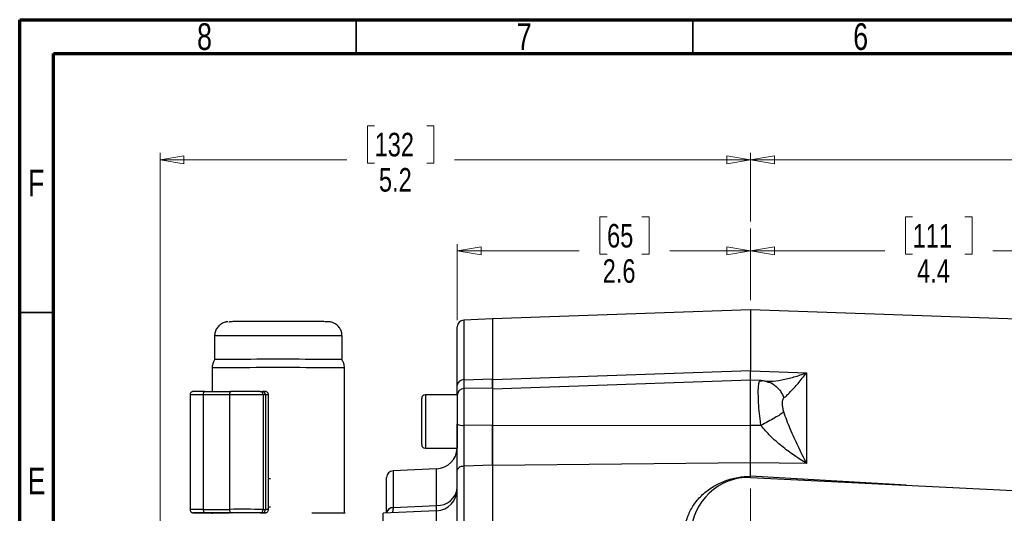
# Model space of a CAD drawing. Header units: inches. Extents: x 0.6 to 16.3, y 0.2 to 11.5.
# Tile 6 of 17: x 0.6 to 6.4, y 8.6 to 11.5. Entities that reach past the tile are written whole.
import ezdxf

# ---------------------------------------------------------------- set-up
doc = ezdxf.new("R2010")
doc.units = ezdxf.units.IN
doc.header["$MEASUREMENT"] = 0
doc.linetypes.add('CENTERX2', pattern=[0.8, 0.5, -0.1, 0.1, -0.1])
doc.styles.add('SLDTEXTSTYLE0', font='TXT', dxfattribs={"width": 0.75})
doc.dimstyles.new('SLDDIMSTYLE0', dxfattribs={"dimtxt": 0.137795, "dimasz": 0.14, "dimexe": 0, "dimexo": 0.0625, "dimgap": 0.034449, "dimtad": 0, "dimdec": 1, "dimlfac": 1.5, "dimrnd": 1e-09, "dimzin": 12, "dimdsep": 46, "dimtxsty": 'SLDTEXTSTYLE0', "dimblk1": 'CLOSED', "dimblk2": 'CLOSED', "dimsah": 1, "dimcen": 0.09, "dimadec": 0, "dimazin": 3, "dimtfac": 1, "dimtdec": 1, "dimtofl": 0, "dimtmove": 0, "dimatfit": 3, "dimldrblk": 'CLOSED', "dimfxl": 0, "dimfrac": 2, "dimtolj": 1, "dimtzin": 12, "dimarcsym": 0})
doc.dimstyles.new('SLDDIMSTYLE1', dxfattribs={"dimtxt": 0.137795, "dimasz": 0.14, "dimexe": 0, "dimexo": 0.0625, "dimgap": 0.034449, "dimtad": 0, "dimdec": 1, "dimlfac": 1.5, "dimrnd": 1e-09, "dimzin": 12, "dimdsep": 46, "dimtxsty": 'SLDTEXTSTYLE0', "dimblk1": 'CLOSED', "dimblk2": 'CLOSED', "dimsah": 1, "dimcen": 0.09, "dimadec": 0, "dimazin": 3, "dimtfac": 1, "dimtofl": 0, "dimtmove": 0, "dimatfit": 3, "dimldrblk": 'CLOSED', "dimfxl": 0, "dimfrac": 2, "dimtolj": 1, "dimtzin": 12, "dimarcsym": 0})

# ---------------------------------------------------------------- blocks, each defined once
blk = doc.blocks.new('_Closed')
at = {"color": 0, "linetype": 'ByBlock', "lineweight": -2}
for p, q in [((-1, 0.166667), (0, 0)), ((-1, 0.166667), (-1, -0.166667)), ((0, 0), (-1, -0.166667)), ((0, 0), (-1, 0))]:
    blk.add_line(p, q, dxfattribs=at)
blk = doc.blocks.new('_D')
at = {"color": 7, "linetype": 'Continuous', "lineweight": 0}
for p, q in [((6.7874, 10.8757), (6.7455, 10.8757)), ((6.7455, 10.8757), (6.7455, 10.657)), ((7.0929, 10.8757), (7.1349, 10.8757)), ((7.1349, 10.8757), (7.1349, 10.657)), ((4.8666, 10.3153), (4.8666, 10.7167)), ((9.2286, 9.819), (9.2286, 10.7167)), ((4.8666, 10.6773), (6.6246, 10.6773)), ((6.7455, 10.657), (6.7874, 10.657)), ((7.1349, 10.657), (7.0929, 10.657)), ((9.2286, 10.6773), (7.2557, 10.6773))]:
    blk.add_line(p, q, dxfattribs=at)
at = {"color": 7, "linetype": 'Continuous', "lineweight": 18, "xscale": 0.14, "yscale": 0.14, "rotation": 180.0000000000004}
blk.add_blockref('_Closed', (4.8666, 10.6773), dxfattribs=at)
at = {"color": 7, "linetype": 'Continuous', "lineweight": 18, "xscale": 0.14, "yscale": 0.14}
blk.add_blockref('_Closed', (9.2286, 10.6773), dxfattribs=at)
at = {"color": 7, "linetype": 'Continuous', "lineweight": 18, "char_height": 0.1378, "attachment_point": 1, "style": 'SLDTEXTSTYLE0'}
for s, insert in [('166', (6.7874, 10.8346)), ('6.5', (6.8129, 10.6285))]:
    blk.add_mtext(s, dxfattribs=dict(at, insert=insert))
blk = doc.blocks.new('_D_1')
at = {"color": 7, "linetype": 'Continuous', "lineweight": 0}
for p, q in [((2.6666, 10.8757), (2.6246, 10.8757)), ((2.6246, 10.8757), (2.6246, 10.657)), ((2.972, 10.8757), (3.014, 10.8757)), ((3.014, 10.8757), (3.014, 10.657)), ((1.4114, 8.0836), (1.4114, 10.7167)), ((4.8666, 10.3153), (4.8666, 10.7167)), ((1.4114, 10.6773), (2.5038, 10.6773)), ((2.6246, 10.657), (2.6666, 10.657)), ((3.014, 10.657), (2.972, 10.657)), ((4.8666, 10.6773), (3.1348, 10.6773))]:
    blk.add_line(p, q, dxfattribs=at)
at = {"color": 7, "linetype": 'Continuous', "lineweight": 18, "xscale": 0.14, "yscale": 0.14, "rotation": 180.0000000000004}
blk.add_blockref('_Closed', (1.4114, 10.6773), dxfattribs=at)
at = {"color": 7, "linetype": 'Continuous', "lineweight": 18, "xscale": 0.14, "yscale": 0.14}
blk.add_blockref('_Closed', (4.8666, 10.6773), dxfattribs=at)
at = {"color": 7, "linetype": 'Continuous', "lineweight": 18, "char_height": 0.1378, "attachment_point": 1, "style": 'SLDTEXTSTYLE0'}
for s, insert in [('132', (2.6666, 10.8346)), ('5.2', (2.692, 10.6285))]:
    blk.add_mtext(s, dxfattribs=dict(at, insert=insert))
blk = doc.blocks.new('_D_2')
at = {"color": 7, "linetype": 'Continuous', "lineweight": 0}
for p, q in [((4.0265, 10.3427), (3.9845, 10.3427)), ((3.9845, 10.3427), (3.9845, 10.1239)), ((4.2301, 10.3427), (4.2721, 10.3427)), ((4.2721, 10.3427), (4.2721, 10.1239)), ((3.1503, 9.7388), (3.1503, 10.1836)), ((3.1503, 10.1442), (3.8637, 10.1442)), ((4.8666, 10.1442), (4.3929, 10.1442)), ((3.9845, 10.1239), (4.0265, 10.1239)), ((4.2721, 10.1239), (4.2301, 10.1239))]:
    blk.add_line(p, q, dxfattribs=at)
at = {"color": 7, "linetype": 'Continuous', "lineweight": 18, "xscale": 0.14, "yscale": 0.14, "rotation": 180.0000000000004}
blk.add_blockref('_Closed', (3.1503, 10.1442), dxfattribs=at)
at = {"color": 7, "linetype": 'Continuous', "lineweight": 18, "xscale": 0.14, "yscale": 0.14}
blk.add_blockref('_Closed', (4.8666, 10.1442), dxfattribs=at)
at = {"color": 7, "linetype": 'Continuous', "lineweight": 18, "char_height": 0.1378, "attachment_point": 1, "style": 'SLDTEXTSTYLE0'}
for s, insert in [('65', (4.0265, 10.3016)), ('2.6', (4.001, 10.0954))]:
    blk.add_mtext(s, dxfattribs=dict(at, insert=insert))
blk = doc.blocks.new('_D_3')
at = {"color": 7, "linetype": 'Continuous', "lineweight": 0}
for p, q in [((5.8144, 10.3427), (5.7724, 10.3427)), ((5.7724, 10.3427), (5.7724, 10.1239)), ((6.1199, 10.3427), (6.1619, 10.3427)), ((6.1619, 10.3427), (6.1619, 10.1239)), ((4.8666, 10.1442), (5.6516, 10.1442)), ((7.7865, 10.1442), (6.2827, 10.1442)), ((7.7865, 9.2038), (7.7865, 10.1836)), ((5.7724, 10.1239), (5.8144, 10.1239)), ((6.1619, 10.1239), (6.1199, 10.1239))]:
    blk.add_line(p, q, dxfattribs=at)
at = {"color": 7, "linetype": 'Continuous', "lineweight": 18, "xscale": 0.14, "yscale": 0.14, "rotation": 180.0000000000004}
blk.add_blockref('_Closed', (4.8666, 10.1442), dxfattribs=at)
at = {"color": 7, "linetype": 'Continuous', "lineweight": 18, "xscale": 0.14, "yscale": 0.14}
blk.add_blockref('_Closed', (7.7865, 10.1442), dxfattribs=at)
at = {"color": 7, "linetype": 'Continuous', "lineweight": 18, "char_height": 0.1378, "attachment_point": 1, "style": 'SLDTEXTSTYLE0'}
for s, insert in [('111', (5.8144, 10.3016)), ('4.4', (5.8399, 10.0954))]:
    blk.add_mtext(s, dxfattribs=dict(at, insert=insert))

msp = doc.modelspace()

# ---------------------------------------------------------------- linework, layer by layer
at = {"color": 7, "linetype": 'Continuous', "lineweight": 70}
for p, q in [((0.5906, 0.1969), (0.5906, 11.4961)), ((0.5906, 11.4961), (16.3386, 11.4961)), ((0.7874, 0.3937), (0.7874, 11.2992)), ((0.7874, 11.2992), (16.1417, 11.2992))]:
    msp.add_line(p, q, dxfattribs=at)
at = {"color": 7, "linetype": 'Continuous', "lineweight": 35}
for p, q in [((2.5591, 11.2992), (2.5591, 11.4961)), ((4.5276, 11.2992), (4.5276, 11.4961)), ((0.7874, 9.7835), (0.5906, 9.7835))]:
    msp.add_line(p, q, dxfattribs=at)
at = {"color": 7, "linetype": 'CENTERX2', "lineweight": 18}
msp.add_line((4.8666, 4.2549), (4.8666, 10.2759), dxfattribs=at)
at = {"color": 7, "linetype": 'Continuous', "lineweight": 25}
for p, q in [((4.8666, 9.8001), (3.357, 9.7474)), ((7.2277, 9.7176), (4.8666, 9.8001)), ((4.8666, 9.8001), (4.8666, 9.4427)), ((3.357, 9.7467), (3.1886, 9.7394)), ((3.357, 9.7474), (3.357, 9.3897)), ((1.8144, 9.7297), (1.8152, 9.7296)), ((3.1503, 9.3579), (3.1503, 9.6994)), ((1.7308, 9.6464), (1.7308, 9.5085)), ((2.4765, 9.5085), (2.4765, 9.6464)), ((1.7165, 9.4597), (1.7165, 9.3224)), ((2.4908, 8.6099), (2.4908, 9.4597)), ((3.1886, 9.3909), (3.357, 9.3952)), ((4.8666, 9.4427), (3.357, 9.3897)), ((4.8666, 9.4427), (5.0333, 9.4368)), ((5.0333, 9.4368), (5.1942, 9.4312)), ((5.1942, 9.4312), (5.1942, 8.9008)), ((3.357, 9.3418), (3.1896, 9.3388)), ((4.8666, 9.3873), (3.357, 9.3345)), ((3.357, 9.3418), (3.357, 9.2391)), ((4.9273, 9.3851), (4.8666, 9.3873)), ((4.8666, 9.1236), (4.8666, 9.3873)), ((4.9268, 9.3841), (4.9235, 9.3853)), ((1.5869, 9.3019), (1.5869, 8.6319)), ((1.8176, 9.3026), (1.6646, 9.3023)), ((1.6646, 9.3023), (1.6646, 8.6323)), ((1.674, 9.3223), (1.827, 9.3226)), ((1.8176, 9.3026), (1.8176, 8.6326)), ((1.9973, 9.3224), (2.0102, 9.3223)), ((2.0148, 9.3024), (2.0148, 8.6324)), ((2.0277, 9.3023), (2.0148, 9.3024)), ((2.0277, 9.3023), (2.0277, 8.6323)), ((2.0461, 8.6321), (2.0461, 9.3021)), ((2.9423, 9.0113), (2.9423, 9.2813)), ((3.1503, 9.3027), (2.9636, 9.3027)), ((3.1503, 9.3027), (3.1503, 8.99)), ((5.0588, 9.2829), (5.0605, 9.2845)), ((3.357, 9.2391), (3.357, 9.1218)), ((3.1896, 9.124), (3.357, 9.1263)), ((4.8666, 9.1236), (3.357, 9.1218)), ((4.9268, 9.1235), (4.8666, 9.1236)), ((4.9268, 9.1235), (4.9235, 9.1463)), ((2.9636, 8.99), (3.1503, 8.99)), ((3.357, 8.8913), (3.1886, 8.8846)), ((3.1886, 8.8846), (3.1886, 6.621)), ((4.8666, 8.9043), (3.357, 8.8884)), ((3.357, 8.8884), (3.357, 6.6051)), ((4.8666, 8.8266), (4.8666, 8.9043)), ((5.0333, 8.9025), (4.8666, 8.9043)), ((5.1942, 8.9008), (5.0333, 8.9025)), ((2.737, 8.6115), (2.737, 8.8185)), ((3.0292, 8.8695), (2.7752, 8.8584)), ((3.1503, 6.6435), (3.1503, 8.8618)), ((4.8666, 8.8189), (4.8666, 8.8266)), ((4.8666, 8.8187), (6.7132, 8.7283)), ((3.1503, 8.7183), (3.1503, 8.7183)), ((3.1503, 8.712), (3.1503, 8.712)), ((2.7752, 8.6437), (3.0292, 8.6553)), ((2.7752, 8.6437), (2.7752, 8.6424)), ((1.6228, 8.6116), (1.6357, 8.6116)), ((1.6646, 8.6323), (1.8176, 8.6326)), ((1.827, 8.6126), (1.674, 8.6123)), ((1.7165, 8.6113), (1.7165, 8.6069)), ((1.8345, 8.6111), (1.8157, 8.6112)), ((2.0102, 8.6123), (1.9973, 8.6124)), ((2.0228, 8.6115), (2.0029, 8.6116)), ((2.0148, 8.6324), (2.0277, 8.6323)), ((3.0292, 8.6247), (2.717, 8.6111)), ((2.717, 8.167), (2.717, 8.6111))]:
    msp.add_line(p, q, dxfattribs=at)
at = {"color": 8, "linetype": 'Continuous', "lineweight": 25}
for p, q in [((3.1886, 9.7394), (3.1886, 9.3909)), ((2.2953, 9.7305), (2.2526, 9.7306)), ((3.1896, 9.3388), (3.1896, 9.124)), ((4.9268, 9.3841), (4.9321, 9.3831)), ((2.9636, 9.3027), (2.9636, 8.99)), ((2.7752, 8.8584), (2.7752, 8.6437)), ((3.0292, 8.6553), (3.0292, 8.8695)), ((5.7763, 8.7742), (4.8666, 8.8266)), ((2.0575, 8.8115), (2.0461, 8.8116)), ((2.0575, 8.6448), (2.0461, 8.6449)), ((3.0292, 8.1588), (3.0292, 8.6247))]:
    msp.add_line(p, q, dxfattribs=at)
at = {"color": 7, "linetype": 'Continuous', "lineweight": 25, "flags": 128}
for points in [[(1.6646, 9.3023), (1.6647, 9.3062), (1.6653, 9.31), (1.6661, 9.3134), (1.6673, 9.3165), (1.6687, 9.3189), (1.6704, 9.3208), (1.6721, 9.3219), (1.674, 9.3223)], [(1.827, 9.3226), (1.8251, 9.3222), (1.8234, 9.3211), (1.8217, 9.3192), (1.8203, 9.3168), (1.8191, 9.3137), (1.8183, 9.3103), (1.8177, 9.3065), (1.8176, 9.3026)], [(3.1886, 8.8846), (3.181, 8.884), (3.1738, 8.8826), (3.1672, 8.8804), (3.1614, 8.8776), (3.1567, 8.8741), (3.1532, 8.8703), (3.151, 8.8661), (3.1503, 8.8618)], [(1.6646, 8.6323), (1.6647, 8.6284), (1.6653, 8.6247), (1.6661, 8.6212), (1.6673, 8.6182), (1.6687, 8.6157), (1.6704, 8.6138), (1.6721, 8.6127), (1.674, 8.6123)], [(1.8176, 8.6326), (1.8177, 8.6287), (1.8183, 8.625), (1.8191, 8.6215), (1.8203, 8.6185), (1.8217, 8.616), (1.8234, 8.6141), (1.8251, 8.613), (1.827, 8.6126)]]:
    msp.add_lwpolyline(points, dxfattribs=at)
at = {"color": 8, "linetype": 'Continuous', "lineweight": 25, "flags": 128}
msp.add_lwpolyline([(1.6109, 8.612), (1.6074, 8.6119), (1.6076, 8.6118), (1.6128, 8.6117), (1.6228, 8.6116)], dxfattribs=at)
at = {"color": 7, "linetype": 'Continuous', "lineweight": 25}
for centre, radius, start, end in [((3.1903, 9.6994), 0.04, 92.5, 180), ((2.0944, -29.6156), 39.1257, 89.7055, 90.53247), ((2.3333, 1.3827), 8.1271, 88.99084, 90.26641), ((2.0962, -32.0834), 41.5448, 89.71491, 90.52368), ((2.3407, 0.8261), 8.6349, 89.00429, 90.25104), ((3.1868, 9.3543), 0.0367, 87.22029, 174.29748), ((3.1903, 9.2988), 0.04, 91, 180), ((1.6787, 1.3903), 7.932, 90.03418, 90.4803), ((1.8848, -19.581), 28.8837, 89.74211, 90.13332), ((1.885, -15.6224), 24.945, 89.74211, 90.13332), ((1.996, 9.3036), 0.0188, 356.39765, 86.03913), ((2.0089, 9.3035), 0.0188, 356.39765, 86.03913), ((2.9636, 9.2813), 0.0213, 90, 180), ((3.1801, 9.1951), 0.0717, 245.42283, 277.60748), ((2.9636, 9.0113), 0.0213, 180, 270), ((3.0236, 8.9961), 0.1267, 272.5, 357.26831), ((2.777, 8.8185), 0.04, 92.5, 180), ((4.8554, 8.4801), 0.3387, 88.10024, 177.96502), ((3.0357, 8.7704), 0.1153, 266.75023, 353.66798), ((3.0236, 8.7513), 0.1267, 272.5, 0), ((2.7731, 8.6074), 0.0364, 86.68043, 173.57231), ((1.6714, 2.4101), 6.2021, 89.97606, 90.55828), ((1.7386, 29.932), 21.3207, 269.72355, 270.05846), ((1.8848, -20.251), 28.8837, 89.74211, 90.13332), ((1.885, -16.3324), 24.945, 89.74211, 90.13332), ((1.9959, 8.6313), 0.0189, 274.21777, 3.54812), ((2.0088, 8.6312), 0.0189, 274.21777, 3.54812), ((2.0119, 8.1464), 0.466, 88.2587, 90.20775), ((2.3961, -2.1116), 10.7218, 89.46955, 90.5207)]:
    msp.add_arc(centre, radius, start, end, dxfattribs=at)
at = {"color": 8, "linetype": 'Continuous', "lineweight": 25}
for centre, radius, start, end in [((2.0944, -29.3717), 39.0198, 89.70469, 90.5339), ((2.3335, 1.5725), 8.0752, 88.98577, 90.26955), ((1.6487, 5.5426), 3.7597, 89.75902, 90.94316), ((2.0314, 8.9144), 0.3879, 87.82618, 90.54685), ((2.7733, 8.6055), 0.0369, 87.08474, 169.98727), ((1.6487, 4.8773), 3.7551, 89.75847, 90.94408), ((2.0111, 8.9867), 0.3749, 269.23085, 272.29001), ((2.0304, 8.1746), 0.4577, 88.03367, 90.33941)]:
    msp.add_arc(centre, radius, start, end, dxfattribs=at)
at = {"color": 7, "linetype": 'Continuous', "lineweight": 25}
for points, knots in [([(1.8086, 9.7295), (1.8081, 9.7295), (1.807, 9.7294), (1.8033, 9.729), (1.7984, 9.7283), (1.791, 9.7266), (1.7785, 9.7223), (1.7622, 9.7127), (1.746, 9.6965), (1.7351, 9.6754), (1.7302, 9.6577), (1.7312, 9.648), (1.7314, 9.6461)], [0, 0, 0, 0, 0.035897, 0.078559, 0.111965, 0.161662, 0.257829, 0.414122, 0.593578, 0.775268, 0.95711, 1, 1, 1, 1]), ([(2.2526, 9.7306), (2.237, 9.7306), (2.2048, 9.7307), (2.1503, 9.7308), (2.0921, 9.7308), (2.033, 9.7307), (1.9769, 9.7307), (1.9272, 9.7306), (1.8861, 9.7304), (1.854, 9.7303), (1.8308, 9.7301), (1.8173, 9.7299), (1.8164, 9.7298), (1.8161, 9.7298)], [0, 0, 0, 0, 0.088996, 0.183323, 0.281571, 0.381904, 0.482238, 0.580486, 0.674813, 0.763809, 0.852805, 0.947131, 1, 1, 1, 1]), ([(2.4758, 9.6466), (2.4757, 9.6527), (2.4753, 9.6667), (2.4668, 9.6875), (2.4524, 9.7066), (2.4344, 9.7198), (2.4182, 9.7263), (2.4075, 9.7286), (2.4014, 9.7293), (2.3964, 9.7297), (2.3936, 9.7298), (2.3879, 9.7299), (2.3781, 9.7301), (2.3619, 9.7302), (2.3417, 9.7303), (2.3181, 9.7304), (2.2925, 9.7305), (2.2728, 9.7306), (2.2608, 9.7306), (2.2591, 9.7306)], [0, 0, 0, 0, 0.0447065, 0.1032327, 0.161765, 0.2203195, 0.2656197, 0.2896678, 0.30221, 0.3193419, 0.3631547, 0.4286681, 0.5286616, 0.6224273, 0.7245305, 0.813768, 0.8982198, 0.9849635, 1, 1, 1, 1]), ([(1.7324, 9.5096), (1.7296, 9.505), (1.7221, 9.4926), (1.7171, 9.4751), (1.7172, 9.4629), (1.7173, 9.4597)], [0, 0, 0, 0, 0.308454, 0.820685, 1, 1, 1, 1]), ([(2.4902, 9.4596), (2.4902, 9.4619), (2.4906, 9.4732), (2.4858, 9.4908), (2.4781, 9.5042), (2.4749, 9.5096)], [0, 0, 0, 0, 0.128878, 0.640899, 1, 1, 1, 1]), ([(3.357, 9.3418), (3.357, 9.3425), (3.357, 9.3451), (3.357, 9.3597), (3.357, 9.3785), (3.357, 9.3922), (3.357, 9.3952)], [0, 0, 0, 0, 0.134976, 0.506281, 0.888379, 1, 1, 1, 1]), ([(3.357, 9.3897), (3.357, 9.3787), (3.357, 9.358), (3.357, 9.3469), (3.357, 9.3418)], [0, 0, 0, 0, 0.529853, 1, 1, 1, 1]), ([(4.8666, 9.3859), (4.8666, 9.3857), (4.8666, 9.3852), (4.8666, 9.3942), (4.8666, 9.4124), (4.8666, 9.4326), (4.8666, 9.4427)], [0, 0, 0, 0, 0.079317, 0.386201, 0.693089, 1, 1, 1, 1]), ([(5.0605, 9.2845), (5.0662, 9.2891), (5.0781, 9.2986), (5.0988, 9.3189), (5.1209, 9.3425), (5.1445, 9.3695), (5.1689, 9.3988), (5.1857, 9.4204), (5.1942, 9.4312)], [0, 0, 0, 0, 0.1486331, 0.3078873, 0.4785515, 0.6434185, 0.8214681, 1, 1, 1, 1]), ([(3.1503, 9.3046), (3.1503, 9.31), (3.1503, 9.3219), (3.1503, 9.3453), (3.1503, 9.3579)], [0, 0, 0, 0, 0.456914, 1, 1, 1, 1]), ([(4.9235, 9.1463), (4.921, 9.1675), (4.9158, 9.2109), (4.9122, 9.2708), (4.9109, 9.321), (4.9124, 9.3576), (4.9163, 9.381), (4.9211, 9.3839), (4.9235, 9.3853)], [0, 0, 0, 0, 0.169429, 0.348501, 0.514024, 0.677625, 0.839536, 1, 1, 1, 1]), ([(4.9621, 9.3797), (4.9545, 9.3812), (4.9388, 9.3844), (4.9251, 9.3832), (4.918, 9.3826)], [0, 0, 0, 0, 0.479904, 1, 1, 1, 1]), ([(4.9662, 9.3814), (4.964, 9.3811), (4.9611, 9.3808), (4.9617, 9.3804), (4.9619, 9.3803)], [0, 0, 0, 0, 0.74825, 1, 1, 1, 1]), ([(1.6123, 9.322), (1.6118, 9.322), (1.6093, 9.322), (1.608, 9.3219), (1.6064, 9.3219), (1.6055, 9.3219), (1.6038, 9.3217), (1.6012, 9.3211), (1.5969, 9.3196), (1.5918, 9.3157), (1.5881, 9.3097), (1.5865, 9.3044), (1.587, 9.3018), (1.587, 9.3015)], [0, 0, 0, 0, 0.053175, 0.31311, 0.436621, 0.514254, 0.545591, 0.578236, 0.65273, 0.755948, 0.872394, 0.985479, 1, 1, 1, 1]), ([(2.046, 9.3025), (2.0458, 9.3047), (2.0454, 9.309), (2.0424, 9.3142), (2.0388, 9.3178), (2.0353, 9.32), (2.0322, 9.3212), (2.0299, 9.3217), (2.0286, 9.3219), (2.0278, 9.322), (2.027, 9.3221), (2.0258, 9.3221), (2.0231, 9.3222), (2.0174, 9.3223), (2.0117, 9.3223), (2.0104, 9.3223)], [0, 0, 0, 0, 0.07411, 0.140027, 0.194831, 0.241122, 0.278932, 0.306199, 0.322865, 0.338541, 0.362247, 0.414201, 0.595666, 0.907604, 1, 1, 1, 1]), ([(5.0605, 9.2021), (5.0584, 9.2101), (5.0538, 9.2275), (5.0525, 9.2509), (5.0531, 9.2713), (5.057, 9.2792), (5.0588, 9.2829)], [0, 0, 0, 0, 0.223044, 0.490182, 0.763245, 1, 1, 1, 1]), ([(5.0605, 9.2021), (5.0542, 9.1973), (5.0415, 9.1877), (5.0093, 9.1678), (4.9703, 9.1458), (4.9413, 9.1309), (4.9268, 9.1235)], [0, 0, 0, 0, 0.2500574, 0.5, 0.7499426, 1, 1, 1, 1]), ([(5.1942, 8.9008), (5.1857, 8.9175), (5.1689, 8.9507), (5.1445, 9.0009), (5.1209, 9.0514), (5.0988, 9.1017), (5.0781, 9.1518), (5.0662, 9.1857), (5.0605, 9.2021)], [0, 0, 0, 0, 0.178529, 0.356578, 0.521448, 0.69211, 0.851366, 1, 1, 1, 1]), ([(3.1503, 8.8618), (3.1503, 8.8659), (3.1503, 8.8872), (3.1503, 8.9291), (3.1503, 8.9911), (3.1503, 9.0592), (3.1503, 9.106), (3.1503, 9.1299)], [0, 0, 0, 0, 0.0531337, 0.2735595, 0.5003952, 0.7457338, 1, 1, 1, 1]), ([(3.1896, 9.124), (3.1895, 9.1035), (3.1893, 9.0617), (3.189, 9.0013), (3.1888, 8.9452), (3.1886, 8.9077), (3.1886, 8.8883), (3.1886, 8.8846)], [0, 0, 0, 0, 0.245355, 0.499632, 0.720048, 0.946872, 1, 1, 1, 1]), ([(3.357, 8.8913), (3.357, 8.9095), (3.357, 8.9465), (3.357, 9.0067), (3.357, 9.0676), (3.357, 9.1065), (3.357, 9.1263)], [0, 0, 0, 0, 0.258273, 0.526677, 0.759678, 1, 1, 1, 1]), ([(3.357, 9.1218), (3.357, 9.1014), (3.357, 9.0605), (3.357, 8.9994), (3.357, 8.9407), (3.357, 8.9058), (3.357, 8.8884)], [0, 0, 0, 0, 0.25, 0.499989, 0.749983, 1, 1, 1, 1]), ([(4.8666, 8.9043), (4.8666, 8.9208), (4.8666, 8.9537), (4.8666, 9.0087), (4.8666, 9.0658), (4.8666, 9.1043), (4.8666, 9.1236)], [0, 0, 0, 0, 0.250013, 0.500008, 0.749999, 1, 1, 1, 1]), ([(5.1942, 8.9008), (5.1694, 8.9165), (5.1201, 8.9476), (5.049, 9.0008), (4.9822, 9.0579), (4.945, 9.1019), (4.9268, 9.1235)], [0, 0, 0, 0, 0.257954, 0.513511, 0.761782, 1, 1, 1, 1]), ([(4.4783, 8.4777), (4.4788, 8.4914), (4.4797, 8.5188), (4.4865, 8.5525), (4.494, 8.578), (4.5006, 8.5959), (4.5098, 8.6177), (4.5235, 8.6437), (4.5432, 8.6728), (4.5659, 8.7), (4.6, 8.7333), (4.6493, 8.7692), (4.7169, 8.8009), (4.7903, 8.8218), (4.8412, 8.825), (4.8666, 8.8266)], [0, 0, 0, 0, 0.072776, 0.145649, 0.183213, 0.215312, 0.248031, 0.309743, 0.372393, 0.434761, 0.497183, 0.622104, 0.748105, 0.873985, 1, 1, 1, 1]), ([(1.587, 8.6315), (1.5872, 8.6292), (1.5876, 8.625), (1.5906, 8.6198), (1.5942, 8.6162), (1.5977, 8.614), (1.6008, 8.6127), (1.6031, 8.6122), (1.6044, 8.612), (1.6052, 8.6119), (1.606, 8.6119), (1.6072, 8.6118), (1.6099, 8.6118), (1.6156, 8.6117), (1.6213, 8.6117), (1.6226, 8.6116)], [0, 0, 0, 0, 0.0747471, 0.1406183, 0.1953854, 0.2416438, 0.2794277, 0.3066765, 0.3233311, 0.3389957, 0.3626853, 0.414604, 0.5959443, 0.9076675, 1, 1, 1, 1]), ([(1.7603, 8.6113), (1.7656, 8.6113), (1.776, 8.6113), (1.7915, 8.6113), (1.8019, 8.6113), (1.8097, 8.6112), (1.8132, 8.6112), (1.8153, 8.6112), (1.8157, 8.6112), (1.8157, 8.6112)], [0, 0, 0, 0, 0.248207, 0.49529, 0.787608, 0.872731, 0.980611, 0.996736, 1, 1, 1, 1]), ([(1.9996, 8.6118), (1.9996, 8.6118), (1.9997, 8.6118), (2.0034, 8.6118), (2.0061, 8.6118)], [0, 0, 0, 0, 0.271542, 1, 1, 1, 1]), ([(2.0029, 8.6116), (2.0029, 8.6116), (2.0035, 8.6116), (2.0043, 8.6116), (2.005, 8.6118), (2.0051, 8.6118)], [0, 0, 0, 0, 0.04636, 0.7949315, 1, 1, 1, 1]), ([(2.0062, 8.6118), (2.0088, 8.6119), (2.0164, 8.6119), (2.0227, 8.6119), (2.0262, 8.6121), (2.0268, 8.612), (2.0291, 8.6123), (2.0317, 8.6128), (2.036, 8.6143), (2.0411, 8.6182), (2.0448, 8.6242), (2.0465, 8.6294), (2.046, 8.6321), (2.046, 8.6325)], [0, 0, 0, 0, 0.154711, 0.451799, 0.602535, 0.68948, 0.705904, 0.725426, 0.77757, 0.842876, 0.917005, 0.989715, 1, 1, 1, 1])]:
    msp.add_open_spline(points, degree=3, knots=knots, dxfattribs=at)
at = {"color": 8, "linetype": 'Continuous', "lineweight": 25}
for points, knots in [([(3.1886, 9.3909), (3.1886, 9.3803), (3.1887, 9.3588), (3.1889, 9.3427), (3.189, 9.3394), (3.1891, 9.3388)], [0, 0, 0, 0, 0.440058, 0.89621, 1, 1, 1, 1]), ([(4.966, 9.3826), (4.9716, 9.3822), (4.9965, 9.3808), (5.0493, 9.3894), (5.12, 9.4052), (5.1694, 9.4225), (5.1942, 9.4312)], [0, 0, 0, 0, 0.086468, 0.384195, 0.69066, 1, 1, 1, 1]), ([(4.9618, 9.378), (4.966, 9.3774), (4.9863, 9.3746), (5.0149, 9.3543), (5.0442, 9.3225), (5.055, 9.2972), (5.0605, 9.2845)], [0, 0, 0, 0, 0.093878, 0.445765, 0.722859, 1, 1, 1, 1]), ([(2.7752, 8.6424), (2.7747, 8.6334), (2.774, 8.6224), (2.771, 8.6148), (2.7704, 8.6134)], [0, 0, 0, 0, 0.810504, 1, 1, 1, 1]), ([(3.0296, 8.6242), (3.0296, 8.6248), (3.0295, 8.6322), (3.0293, 8.6442), (3.0292, 8.6553)], [0, 0, 0, 0, 0.078832, 1, 1, 1, 1]), ([(2.0029, 8.6116), (2.0029, 8.6116), (2.0027, 8.6116), (2.0013, 8.6116), (2, 8.6117), (1.9989, 8.6117)], [0, 0, 0, 0, 0.007457, 0.187209, 1, 1, 1, 1])]:
    msp.add_open_spline(points, degree=3, knots=knots, dxfattribs=at)

# ---------------------------------------------------------------- texts
at = {"color": 7, "linetype": 'Continuous', "lineweight": 0, "char_height": 0.1562, "attachment_point": 2, "style": 'SLDTEXTSTYLE0'}
for s, insert in [('8', (1.6717, 11.4753)), ('7', (3.5417, 11.4753)), ('6', (5.5102, 11.4753)), ('F', (0.6873, 10.619)), ('E', (0.6893, 8.8769))]:
    msp.add_mtext(s, dxfattribs=dict(at, insert=insert))

# ---------------------------------------------------------------- dimensions: what is measured, and where the dimension line sits
at = {"color": 7, "linetype": 'Continuous', "lineweight": 18}
for base, p1, p2, dimstyle, picture, middle in [((4.8666, 10.6773), (1.4114, 8.0442), (4.8666, 10.2759), 'SLDDIMSTYLE0', '_D_1', (2.8193, 10.6773)), ((9.2286, 10.6773), (4.8666, 10.2759), (9.2286, 9.7797), 'SLDDIMSTYLE0', '_D', (6.9402, 10.6773)), ((4.8666, 10.1442), (3.1503, 9.6994), (4.8666, 10.2759), 'SLDDIMSTYLE1', '_D_2', (4.1283, 10.1442)), ((4.8666, 10.1442), (7.7865, 9.1644), (4.8666, 10.2759), 'SLDDIMSTYLE1', '_D_3', (5.9672, 10.1442))]:
    dim = msp.add_linear_dim(base=base, p1=p1, p2=p2, dimstyle=dimstyle, dxfattribs=at)
    dim.commit()
    dim.dimension.update_dxf_attribs({"geometry": picture, "text_midpoint": middle, "dimtype": 160})

doc.saveas('drawing.dxf')
